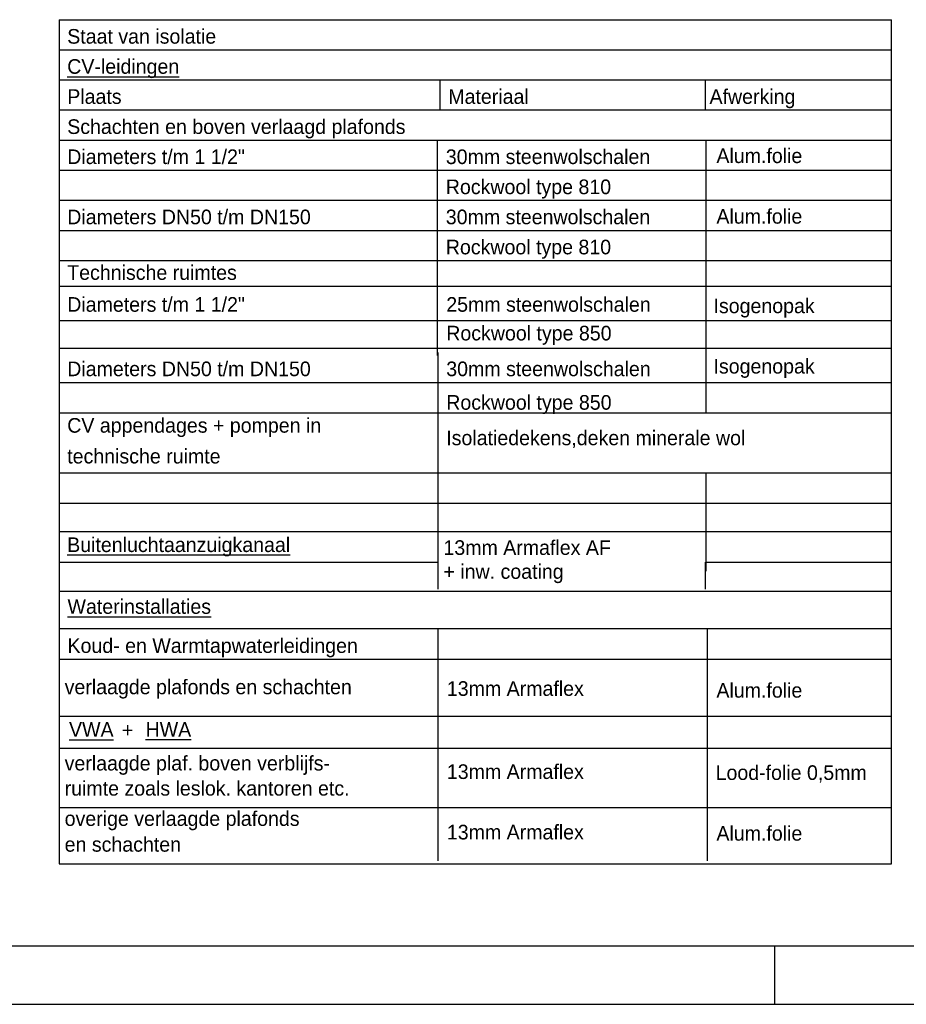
# Model space of a CAD drawing. Extents: x -36528 to 124080, y 290752 to 374852.
# Tile 48 of 66: x 90178 to 105329, y 290752 to 307570. Entities that reach past the tile are written whole.
import ezdxf

# ---------------------------------------------------------------- set-up
doc = ezdxf.new("R2010")
doc.units = 0
doc.header["$LTSCALE"] = 100
for name, color, linetype in [('00KAD025', 2, 'CONTINUOUS'), ('00KAD070', 5, 'CONTINUOUS'), ('WL570---_HULPLIJN', 1, 'CONTINUOUS'), ('WM521---', 1, 'CONTINUOUS')]:
    doc.layers.add(name, color=color, linetype=linetype)
doc.styles.add('BURO-025', font='BUROFONT.shx', dxfattribs={"height": 250})

msp = doc.modelspace()

# ---------------------------------------------------------------- linework, layer by layer
at = {"layer": '00KAD025', "linetype": 'CONTINUOUS'}
for p, q in [((103079.808, 290752.102), (103079.808, 291752.102)), ((-36528, 290752.102), (124079.808, 290752.102))]:
    msp.add_line(p, q, dxfattribs=at)
at = {"layer": '00KAD070', "linetype": 'CONTINUOUS'}
msp.add_line((-35528, 291752.102), (123079.808, 291752.102), dxfattribs=at)
at = {"layer": 'WL570---_HULPLIJN', "color": 2, "linetype": 'CONTINUOUS'}
for p, q in [((90850.872, 307570.04), (105072.884, 307570.04)), ((90850.872, 307570.04), (90850.872, 293149.814)), ((105072.884, 293149.814), (105072.884, 307570.04)), ((90850.872, 307056.004), (105072.884, 307056.004)), ((90850.872, 306541.967), (105072.884, 306541.967)), ((90850.872, 306027.931), (105072.884, 306027.931)), ((90850.872, 298829.133), (105072.884, 298829.133)), ((90850.872, 297807.713), (105072.884, 297807.713)), ((90850.872, 297169.519), (105072.884, 297169.519)), ((90850.872, 295674.308), (105072.884, 295674.308)), ((92024.736, 295347.062), (92024.736, 295521.281)), ((90850.872, 295128.383), (105072.884, 295128.383)), ((90850.872, 293149.814), (105072.884, 293149.814))]:
    msp.add_line(p, q, dxfattribs=at)
at = {"layer": 'WL570---_HULPLIJN', "color": 1, "linetype": 'CONTINUOUS'}
for p, q in [((97362.693, 306027.931), (97362.693, 306541.967)), ((101899.335, 306027.931), (101899.335, 306541.967)), ((90850.872, 305513.894), (105072.884, 305513.894)), ((97320.177, 301832.007), (97320.177, 305513.894)), ((101906.79, 301832.007), (101906.79, 305513.894)), ((90850.872, 304999.858), (105072.884, 304999.858)), ((90850.872, 304485.821), (105072.884, 304485.821)), ((90850.872, 303971.785), (105072.884, 303971.785)), ((90850.872, 303457.748), (105072.884, 303457.748)), ((90850.872, 303015.886), (105072.884, 303015.886)), ((90850.872, 302429.675), (105072.884, 302429.675)), ((90850.872, 301956.628), (105072.884, 301956.628)), ((97328.053, 298199.224), (97328.053, 301884.453)), ((101906.897, 300856.38), (101906.897, 301884.453)), ((90850.872, 301370.417), (105072.884, 301370.417)), ((90850.872, 300856.38), (105072.884, 300856.38)), ((90850.872, 299828.307), (105072.884, 299828.307)), ((101906.897, 298151.108), (101906.897, 299828.307)), ((90850.872, 299314.271), (105072.884, 299314.271)), ((90850.872, 298304.58), (97328.053, 298304.58)), ((97328.053, 297845.422), (97328.053, 298304.58)), ((101899.443, 297845.422), (101899.443, 298304.58)), ((101906.897, 298304.58), (105072.884, 298304.58)), ((97328.053, 293201.737), (97328.053, 297167.434)), ((101930.197, 293201.737), (101930.197, 297167.434)), ((90855.6, 296649.42), (105077.611, 296649.42)), ((90850.872, 294112.518), (105072.884, 294112.518))]:
    msp.add_line(p, q, dxfattribs=at)
at = {"layer": 'WM521---', "color": 2}
msp.add_line((91937.584, 295434.172), (92100.267, 295434.172), dxfattribs=at)

# ---------------------------------------------------------------- texts
at = {"layer": 'WM521---', "color": 2, "style": 'BURO-025'}
for s, p in [('Staat van isolatie', (90990.085, 307160.341)), ('%%uCV-leidingen', (90990.085, 306646.305)), ('Plaats', (90990.085, 306132.268)), ('Materiaal', (97501.906, 306132.268)), ('Afwerking', (101965.774, 306132.268)), ('Schachten en boven verlaagd plafonds ', (90990.085, 305618.232)), ('Diameters t/m 1 1/2"', (90990.085, 305104.195)), ('30mm steenwolschalen', (97459.39, 305104.195)), ('Alum.folie', (102083.794, 305120.664)), ('Rockwool type 810', (97459.39, 304590.159)), ('Diameters DN50 t/m DN150', (90990.085, 304076.122)), ('30mm steenwolschalen', (97459.39, 304076.122)), ('Alum.folie', (102083.794, 304086.163)), ('Rockwool type 810', (97459.39, 303562.086)), ('Technische ruimtes', (90990.085, 303126.499)), ('Diameters t/m 1 1/2"', (90990.085, 302581.43)), ('25mm steenwolschalen', (97467.266, 302581.43)), ('Isogenopak', (102034.224, 302557.371)), ('Rockwool type 850', (97467.266, 302091.452)), ('Diameters DN50 t/m DN150', (90990.085, 301481.182)), ('30mm steenwolschalen', (97467.266, 301481.182)), ('Isogenopak', (102034.16, 301526.196)), ('Rockwool type 850', (97467.266, 300908.177)), ('CV appendages + pompen in ', (90990.085, 300515.742)), ('Isolatiedekens,deken minerale wol', (97467.266, 300302.333)), ('technische ruimte', (90990.085, 299989.577)), ('%%uBuitenluchtaanzuigkanaal', (90989.351, 298477.022)), ('13mm Armaflex AF', (97419.274, 298428.528)), ('+ inw. coating', (97419.274, 298019.539)), ('%%uWaterinstallaties', (90994.813, 297421.788)), ('Koud- en Warmtapwaterleidingen', (90994.813, 296753.757)), ('verlaagde plafonds en schachten', (90946.157, 296048.441)), ('13mm Armaflex', (97477.283, 296020.84)), ('Alum.folie', (102083.794, 295990.161)), ('%%uVWA', (91020.739, 295322.015)), ('%%uHWA', (92328.973, 295322.702)), ('verlaagde plaf. boven verblijfs-', (90946.157, 294745.828)), ('13mm Armaflex', (97477.283, 294600.882)), ('Lood-folie 0,5mm', (102069.93, 294584.586)), ('ruimte zoals leslok. kantoren etc.', (90946.157, 294316.772)), ('overige verlaagde plafonds', (90946.157, 293799.282)), ('13mm Armaflex', (97477.283, 293568.184)), ('Alum.folie', (102083.794, 293547.487)), ('en schachten', (90946.157, 293358.696))]:
    msp.add_text(s, height=250, dxfattribs=at).set_placement(p)

doc.saveas('drawing.dxf')
